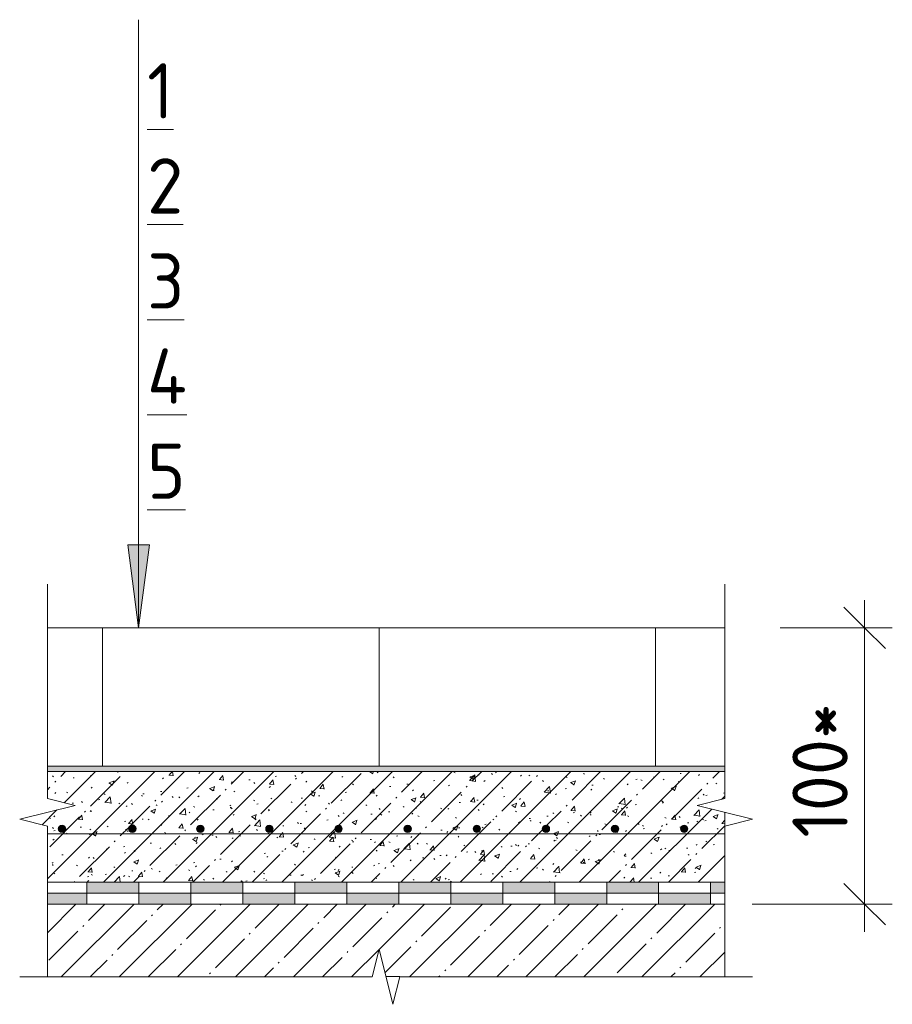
# Model space of a CAD drawing. Header units: millimetres. Extents: x -4558 to 63605, y -10605 to 130388.
# Tile 15 of 66: x 62486 to 62802, y 3406 to 3762. Entities that reach past the tile are written whole.
import ezdxf

# ---------------------------------------------------------------- set-up
doc = ezdxf.new("R2010")
doc.units = ezdxf.units.MM
for name, color, linetype, lineweight in [('A-ANNO-DIMS', 7, 'Continuous', 5), ('A-ANNO-DIMS-10', 7, 'Continuous', 5), ('A-ANNO-NOTE', 7, 'Continuous', 5), ('A-DETL', 7, 'Continuous', 25), ('A-DETL-GENF', 7, 'Continuous', 13), ('G-ANNO-TEXT', 7, 'Continuous', 5)]:
    doc.layers.add(name, color=color, linetype=linetype, lineweight=lineweight)
doc.styles.add('GOST Common_4', font='GOST_Common.ttf', dxfattribs={"height": 20})
doc.dimstyles.new('2_мм_2', dxfattribs={"dimscale": 304.8, "dimtxt": 20.1143, "dimasz": 0.049213, "dimexe": 0.032808, "dimexo": 0.049213, "dimgap": 0, "dimtad": 1, "dimdec": 0, "dimdsep": 46, "dimtxsty": 'GOST Common_4', "dimblk1": 'OBLIQUE', "dimblk2": 'OBLIQUE', "dimsah": 1, "dimcen": 0.09, "dimdle": 0.032808, "dimadec": 5, "dimazin": 2, "dimtfac": 1, "dimtdec": 4, "dimtix": 1, "dimtmove": 0, "dimatfit": 3, "dimfxl": 1, "dimtvp": 1, "dimtolj": 1, "dimtzin": 0, "dimarcsym": 2})
pattern_1 = [(0, (61699.9951, 0), (8.128, 2.032), [0.335, -5.761, 0.335, -5.761, -32.512]), (0, (61699.9951, 0), (8.128, 2.032), [-12.192, 0.335, -11.857, 0.335, -5.761, -14.224]), (0, (61699.9951, 0), (8.128, 2.032), [-30.48, 0.335, -3.729, 0.335, -9.825]), (120, (61703.0431, 1.016), (-5.8237636, 6.0230545), [0.335, -5.761, 0.335, -5.761, -32.512]), (120, (61703.0431, 1.016), (-5.8237636, 6.0230545), [-12.192, 0.335, -11.857, 0.335, -5.761, -14.224]), (120, (61703.0431, 1.016), (-5.8237636, 6.0230545), [-30.48, 0.335, -3.729, 0.335, -9.825]), (240, (61704.0591, 5.08), (-2.3042364, -8.0550545), [0.335, -5.761, 0.335, -5.761, -32.512]), (240, (61704.0591, 5.08), (-2.3042364, -8.0550545), [-12.192, 0.335, -11.857, 0.335, -5.761, -14.224]), (240, (61704.0591, 5.08), (-2.3042364, -8.0550545), [-30.48, 0.335, -3.729, 0.335, -9.825])]

# ---------------------------------------------------------------- blocks, each defined once
blk = doc.blocks.new('Линия разрыва - М 1_5-7660913-Пол_Тип 3_брусчатка_рампа')
at = {"layer": 'A-DETL-GENF', "lineweight": 5}
for p, q in [((796.43, 3550.64), (796.43, 3558.14)), ((796.43, 3480.64), (796.43, 3550.64)), ((806.43, 3478.14), (796.43, 3480.64)), ((786.43, 3473.14), (806.43, 3478.14)), ((796.43, 3470.64), (786.43, 3473.14)), ((796.43, 3416.19), (796.43, 3470.64))]:
    blk.add_line(p, q, dxfattribs=at)
blk = doc.blocks.new('Линия разрыва - М 1_5-7660802-Пол_Тип 3_брусчатка_рампа')
at = {"layer": 'A-DETL-GENF', "lineweight": 5}
for p, q in [((1041.43, 3550.64), (1041.43, 3558.14)), ((1041.43, 3550.64), (1041.43, 3480.64)), ((1041.43, 3480.64), (1031.43, 3478.14)), ((1031.43, 3478.14), (1051.43, 3473.14)), ((1051.43, 3473.14), (1041.43, 3470.64)), ((1041.43, 3470.64), (1041.43, 3416.19))]:
    blk.add_line(p, q, dxfattribs=at)
blk = doc.blocks.new('Линия разрыва - М 1_5-5780434-Пол_Тип 3_брусчатка_рампа')
at = {"layer": 'A-DETL-GENF', "lineweight": 5}
for p, q in [((916.43, 3426.19), (913.93, 3416.19)), ((921.43, 3406.19), (916.43, 3426.19)), ((793.93, 3416.19), (786.43, 3416.19)), ((913.93, 3416.19), (793.93, 3416.19)), ((923.93, 3416.19), (921.43, 3406.19)), ((1043.93, 3416.19), (923.93, 3416.19)), ((1043.93, 3416.19), (1051.43, 3416.19))]:
    blk.add_line(p, q, dxfattribs=at)
blk = doc.blocks.new('Стрелка 15гр_черная - Стрелка 15гр_ черная-5807134-Пол_Тип 3_брусчатка_рампа')
at = {"layer": 'A-ANNO-NOTE'}
blk.add_hatch(color=256, dxfattribs=at).paths.add_polyline_path([(825.49, 3572.39), (833.39, 3572.39), (829.44, 3542.39)])
for p, q in [((829.44, 3542.39), (829.44, 3762.39)), ((829.44, 3542.39), (825.49, 3572.39)), ((825.49, 3572.39), (833.39, 3572.39)), ((825.49, 3572.39), (829.44, 3542.39)), ((833.39, 3572.39), (825.49, 3572.39)), ((829.44, 3542.39), (833.39, 3572.39)), ((829.44, 3542.39), (833.39, 3572.39))]:
    blk.add_line(p, q, dxfattribs=at)
blk = doc.blocks.new('DIMBLOCK264-Пол_Тип 3_брусчатка_рампа')
at = {"layer": 'A-ANNO-DIMS-10', "transparency": 16777216}
for p, q in [((62792, 3432.39), (62792, 3552.39)), ((62761.42, 3542.39), (62802, 3542.39)), ((62792, 3542.39), (62761.42, 3542.39)), ((62751.31, 3442.39), (62802, 3442.39)), ((62792, 3442.39), (62751.31, 3442.39))]:
    blk.add_line(p, q, dxfattribs=at)
at = {"layer": 'A-ANNO-DIMS-10', "lineweight": 25, "transparency": 16777216}
for p, q in [((62792, 3542.39), (62784.5, 3549.89)), ((62792, 3542.39), (62799.5, 3534.89)), ((62792, 3442.39), (62784.5, 3449.89)), ((62792, 3442.39), (62799.5, 3434.89))]:
    blk.add_line(p, q, dxfattribs=at)
at = {"layer": 'A-ANNO-DIMS-10', "color": 0, "transparency": 16777216, "insert": (62765.87, 3466.48), "char_height": 20, "width": 62.1839, "attachment_point": 1, "rotation": 90, "line_spacing_factor": 1.022761, "style": 'GOST Common_4'}
blk.add_mtext('100*', dxfattribs=at)
blk = doc.blocks.new('_Oblique')
at = {"color": 0, "linetype": 'ByBlock', "lineweight": -2}
blk.add_line((-0.5, -0.5), (0.5, 0.5), dxfattribs=at)

msp = doc.modelspace()

# ---------------------------------------------------------------- hatches: boundary and pattern name
at = {"layer": 'A-DETL-GENF', "lineweight": 5}
h = msp.add_hatch(dxfattribs=at)
h.set_pattern_fill('FP_8', color=256, style=0, pattern_type=2)
h.set_pattern_definition(pattern_1)
h.paths.add_polyline_path([(62620.232718, 3490.391924), (62741.421892, 3490.391924), (62741.421892, 3492.391924), (62496.421892, 3492.391924), (62496.421892, 3490.391924), (62529.340036, 3490.391924)])
h = msp.add_hatch(dxfattribs=at)
h.set_pattern_fill('FP_8', color=256, style=0, pattern_type=2)
h.set_pattern_definition(pattern_1)
h.paths.add_polyline_path([(62620.232718, 3490.391924), (62741.421892, 3490.391924), (62741.421892, 3492.391924), (62496.421892, 3492.391924), (62496.421892, 3490.391924), (62529.340036, 3490.391924)])
h = msp.add_hatch(dxfattribs=at)
h.set_pattern_fill('FP_9', color=256, style=0, pattern_type=2)
h.set_pattern_definition([(45, (61699.995, 0), (-10.74944, 10.74944), [15.202, -2.534, 0.507, -2.534]), (45, (61699.995, 10.743), (-10.74944, 10.74944), []), (50, (61699.995, 0), (18.17249, -1.59005), [1.9, -20.903]), (355, (61699.995, 0), (-3.51537, 19.05791), [1.52, -16.722]), (100.451, (61701.51, -0.132), (14.65764, 17.4676), [1.615, -17.764]), (46.184, (61699.995, 5.067), (27.04027, -4.19391), [2.85, -31.354]), (96.636, (61702.248, 4.718), (23.6805, 24.6809), [2.422, -26.647]), (351.184, (61699.995, 5.067), (23.68146, 24.68113), [2.28, -25.083]), (21, (61702.529, 3.8), (15.123144, -10.20089), [1.9, -20.903]), (326, (61702.53, 3.8), (6.16484, 18.37271), [1.52, -16.722]), (71.451, (61703.79, 2.95), (21.28832, 8.17134), [1.615, -17.764]), (37.5, (61699.995, 0), (0.308063, 8.434498), [0.478, -16.042, 0.478, -16.498, -16.785]), (37.5, (61699.995, 0), (0.308063, 8.434498), [-33.495, 0.478, -16.308]), (7.5, (61699.995, 0), (6.665607, 9.993532), [0.478, -9.201, 0.478, -15.662, -6.397]), (7.5, (61699.995, 0), (6.665607, 9.993532), [-25.818, 0.478, -5.92]), (327.5, (61694.345, 0), (13.525065, -0.571517), [0.478, -5.856, 0.478, -19.285, -26.223]), (327.5, (61694.345, 0), (13.525065, -0.571517), [-26.097, 0.478, -25.746]), (317.5, (61691.811, 0), (14.7753, 2.536293), [0.478, -7.757, 0.478, -12.647, -18.622]), (317.5, (61691.811, 0), (14.7753, 2.536293), [-21.359, 0.478, -18.145])])
h.paths.add_polyline_path([(62741.421892, 3450.391924), (62741.421892, 3475.643287), (62731.421892, 3478.143287), (62741.421892, 3480.643287), (62741.421892, 3490.391924), (62496.421892, 3490.391924), (62496.421892, 3480.643287), (62506.421892, 3478.143287), (62486.421892, 3473.143287), (62496.421892, 3470.643287), (62496.421892, 3450.391924), (62660.416438, 3450.391924)])
h.paths.add_polyline_path([(62551.738384, 3468.341197), (62551.063929, 3468.521916), (62550.570194, 3469.015651), (62550.389474, 3469.690106), (62550.570194, 3470.364561), (62551.063929, 3470.858296), (62551.738384, 3471.039015), (62552.412838, 3470.858296), (62552.906573, 3470.364561), (62553.087293, 3469.690106), (62552.906573, 3469.015651), (62552.412838, 3468.521916)])
h.paths.add_polyline_path([(62726.738384, 3468.341197), (62726.063929, 3468.521916), (62725.570194, 3469.015651), (62725.389474, 3469.690106), (62725.570194, 3470.364561), (62726.063929, 3470.858296), (62726.738384, 3471.039015), (62727.412838, 3470.858296), (62727.906573, 3470.364561), (62728.087293, 3469.690106), (62727.906573, 3469.015651), (62727.412838, 3468.521916)])
h.paths.add_polyline_path([(62626.738384, 3468.341197), (62626.063929, 3468.521916), (62625.570194, 3469.015651), (62625.389474, 3469.690106), (62625.570194, 3470.364561), (62626.063929, 3470.858296), (62626.738384, 3471.039015), (62627.412838, 3470.858296), (62627.906573, 3470.364561), (62628.087293, 3469.690106), (62627.906573, 3469.015651), (62627.412838, 3468.521916)])
h.paths.add_polyline_path([(62651.738384, 3468.341197), (62651.063929, 3468.521916), (62650.570194, 3469.015651), (62650.389474, 3469.690106), (62650.570194, 3470.364561), (62651.063929, 3470.858296), (62651.738384, 3471.039015), (62652.412838, 3470.858296), (62652.906573, 3470.364561), (62653.087293, 3469.690106), (62652.906573, 3469.015651), (62652.412838, 3468.521916)])
h.paths.add_polyline_path([(62701.738384, 3468.341197), (62701.063929, 3468.521916), (62700.570194, 3469.015651), (62700.389474, 3469.690106), (62700.570194, 3470.364561), (62701.063929, 3470.858296), (62701.738384, 3471.039015), (62702.412838, 3470.858296), (62702.906573, 3470.364561), (62703.087293, 3469.690106), (62702.906573, 3469.015651), (62702.412838, 3468.521916)])
h.paths.add_polyline_path([(62676.738384, 3468.341197), (62676.063929, 3468.521916), (62675.570194, 3469.015651), (62675.389474, 3469.690106), (62675.570194, 3470.364561), (62676.063929, 3470.858296), (62676.738384, 3471.039015), (62677.412838, 3470.858296), (62677.906573, 3470.364561), (62678.087293, 3469.690106), (62677.906573, 3469.015651), (62677.412838, 3468.521916)])
h.paths.add_polyline_path([(62501.738384, 3468.341197), (62501.063929, 3468.521916), (62500.570194, 3469.015651), (62500.389474, 3469.690106), (62500.570194, 3470.364561), (62501.063929, 3470.858296), (62501.738384, 3471.039015), (62502.412838, 3470.858296), (62502.906573, 3470.364561), (62503.087293, 3469.690106), (62502.906573, 3469.015651), (62502.412838, 3468.521916)])
h.paths.add_polyline_path([(62576.738384, 3468.341197), (62576.063929, 3468.521916), (62575.570194, 3469.015651), (62575.389474, 3469.690106), (62575.570194, 3470.364561), (62576.063929, 3470.858296), (62576.738384, 3471.039015), (62577.412838, 3470.858296), (62577.906573, 3470.364561), (62578.087293, 3469.690106), (62577.906573, 3469.015651), (62577.412838, 3468.521916)])
h.paths.add_polyline_path([(62601.738384, 3468.341197), (62601.063929, 3468.521916), (62600.570194, 3469.015651), (62600.389474, 3469.690106), (62600.570194, 3470.364561), (62601.063929, 3470.858296), (62601.738384, 3471.039015), (62602.412838, 3470.858296), (62602.906573, 3470.364561), (62603.087293, 3469.690106), (62602.906573, 3469.015651), (62602.412838, 3468.521916)])
h.paths.add_polyline_path([(62527.149835, 3468.360674), (62526.47538, 3468.541394), (62525.981645, 3469.035129), (62525.800925, 3469.709583), (62525.981645, 3470.384038), (62526.47538, 3470.877773), (62527.149835, 3471.058493), (62527.843767, 3470.858296), (62528.318024, 3470.384038), (62528.49618, 3469.690106), (62528.318024, 3469.035129), (62527.751599, 3468.521916)])
at = {"layer": 'A-DETL-GENF'}
for points in [[(62501.738384, 3468.341197), (62502.412838, 3468.521916), (62502.906573, 3469.015651), (62503.087293, 3469.690106), (62502.906573, 3470.364561), (62502.412838, 3470.858296), (62501.738384, 3471.039015), (62501.063929, 3470.858296), (62500.570194, 3470.364561), (62500.389474, 3469.690106), (62500.570194, 3469.015651), (62501.063929, 3468.521916)], [(62527.149835, 3468.360674), (62527.824289, 3468.541394), (62528.318024, 3469.035129), (62528.498744, 3469.709583), (62528.318024, 3470.384038), (62527.824289, 3470.877773), (62527.149835, 3471.058493), (62526.47538, 3470.877773), (62525.981645, 3470.384038), (62525.800925, 3469.709583), (62525.981645, 3469.035129), (62526.47538, 3468.541394)], [(62551.738384, 3468.341197), (62552.412838, 3468.521916), (62552.906573, 3469.015651), (62553.087293, 3469.690106), (62552.906573, 3470.364561), (62552.412838, 3470.858296), (62551.738384, 3471.039015), (62551.063929, 3470.858296), (62550.570194, 3470.364561), (62550.389474, 3469.690106), (62550.570194, 3469.015651), (62551.063929, 3468.521916)], [(62576.738384, 3468.341197), (62577.412838, 3468.521916), (62577.906573, 3469.015651), (62578.087293, 3469.690106), (62577.906573, 3470.364561), (62577.412838, 3470.858296), (62576.738384, 3471.039015), (62576.063929, 3470.858296), (62575.570194, 3470.364561), (62575.389474, 3469.690106), (62575.570194, 3469.015651), (62576.063929, 3468.521916)], [(62601.738384, 3468.341197), (62602.412838, 3468.521916), (62602.906573, 3469.015651), (62603.087293, 3469.690106), (62602.906573, 3470.364561), (62602.412838, 3470.858296), (62601.738384, 3471.039015), (62601.063929, 3470.858296), (62600.570194, 3470.364561), (62600.389474, 3469.690106), (62600.570194, 3469.015651), (62601.063929, 3468.521916)], [(62626.738384, 3468.341197), (62627.412838, 3468.521916), (62627.906573, 3469.015651), (62628.087293, 3469.690106), (62627.906573, 3470.364561), (62627.412838, 3470.858296), (62626.738384, 3471.039015), (62626.063929, 3470.858296), (62625.570194, 3470.364561), (62625.389474, 3469.690106), (62625.570194, 3469.015651), (62626.063929, 3468.521916)], [(62651.738384, 3468.341197), (62652.412838, 3468.521916), (62652.906573, 3469.015651), (62653.087293, 3469.690106), (62652.906573, 3470.364561), (62652.412838, 3470.858296), (62651.738384, 3471.039015), (62651.063929, 3470.858296), (62650.570194, 3470.364561), (62650.389474, 3469.690106), (62650.570194, 3469.015651), (62651.063929, 3468.521916)], [(62676.738384, 3468.341197), (62677.412838, 3468.521916), (62677.906573, 3469.015651), (62678.087293, 3469.690106), (62677.906573, 3470.364561), (62677.412838, 3470.858296), (62676.738384, 3471.039015), (62676.063929, 3470.858296), (62675.570194, 3470.364561), (62675.389474, 3469.690106), (62675.570194, 3469.015651), (62676.063929, 3468.521916)], [(62701.738384, 3468.341197), (62702.412838, 3468.521916), (62702.906573, 3469.015651), (62703.087293, 3469.690106), (62702.906573, 3470.364561), (62702.412838, 3470.858296), (62701.738384, 3471.039015), (62701.063929, 3470.858296), (62700.570194, 3470.364561), (62700.389474, 3469.690106), (62700.570194, 3469.015651), (62701.063929, 3468.521916)], [(62726.738384, 3468.341197), (62727.412838, 3468.521916), (62727.906573, 3469.015651), (62728.087293, 3469.690106), (62727.906573, 3470.364561), (62727.412838, 3470.858296), (62726.738384, 3471.039015), (62726.063929, 3470.858296), (62725.570194, 3470.364561), (62725.389474, 3469.690106), (62725.570194, 3469.015651), (62726.063929, 3468.521916)]]:
    msp.add_hatch(color=256, dxfattribs=at).paths.add_polyline_path(points)
at = {"layer": 'A-DETL-GENF', "true_color": 0x808080}
h = msp.add_hatch(color=8, dxfattribs=at)
h.paths.add_polyline_path([(62623.521479, 3446.391924), (62642.318748, 3446.391924), (62642.318748, 3450.391924), (62623.521479, 3450.391924)])
h.paths.add_polyline_path([(62567.129674, 3446.391924), (62567.129674, 3450.391924), (62548.332405, 3450.391924), (62548.332405, 3446.391924)])
h.paths.add_polyline_path([(62585.926942, 3446.391924), (62604.724211, 3446.391924), (62604.724211, 3450.391924), (62585.926942, 3450.391924)])
h.paths.add_polyline_path([(62529.535137, 3446.391924), (62529.535137, 3450.391924), (62510.737868, 3450.391924), (62510.737868, 3446.391924)])
h.paths.add_polyline_path([(62741.421892, 3446.391924), (62741.421892, 3450.391924), (62736.30509, 3450.391924), (62736.30509, 3446.391924)])
h.paths.add_polyline_path([(62717.507822, 3446.391924), (62717.507822, 3450.391924), (62698.710553, 3450.391924), (62698.710553, 3446.391924)])
h.paths.add_polyline_path([(62661.116016, 3446.391924), (62679.913285, 3446.391924), (62679.913285, 3450.391924), (62661.116016, 3450.391924)])
h = msp.add_hatch(color=8, dxfattribs=at)
h.paths.add_polyline_path([(62620.232718, 3442.391924), (62623.521479, 3442.391924), (62623.521479, 3446.391924), (62604.724211, 3446.391924), (62604.724211, 3442.391924)])
h.paths.add_polyline_path([(62736.30509, 3442.391924), (62736.30509, 3446.391924), (62717.507822, 3446.391924), (62717.507822, 3442.391924)])
h.paths.add_polyline_path([(62510.737868, 3442.391924), (62510.737868, 3446.391924), (62496.421892, 3446.391924), (62496.421892, 3442.391924)])
h.paths.add_polyline_path([(62529.535137, 3442.391924), (62548.332405, 3442.391924), (62548.332405, 3446.391924), (62529.535137, 3446.391924)])
h.paths.add_polyline_path([(62698.710553, 3442.391924), (62698.710553, 3446.391924), (62679.913285, 3446.391924), (62679.913285, 3442.391924)])
h.paths.add_polyline_path([(62567.129674, 3442.391924), (62585.926942, 3442.391924), (62585.926942, 3446.391924), (62567.129674, 3446.391924)])
h.paths.add_polyline_path([(62661.116016, 3442.391924), (62661.116016, 3446.391924), (62642.318748, 3446.391924), (62642.318748, 3442.391924)])
at = {"layer": 'A-DETL-GENF', "lineweight": 5}
h = msp.add_hatch(dxfattribs=at)
h.set_pattern_fill('FP_7', color=256, style=0, pattern_type=2)
h.set_pattern_definition([(45, (61699.995, 0), (-10.500536, 10.500536), [14.85, -2.475, 0.495, -2.475]), (45, (61699.995, 10.494), (-10.500536, 10.500536), [])])
h.paths.add_polyline_path([(62620.232718, 3416.194808), (62741.421892, 3416.194808), (62741.421892, 3442.391924), (62496.421892, 3442.391924), (62496.421892, 3416.194808), (62613.921892, 3416.194808), (62616.421892, 3426.194808), (62618.921892, 3416.194808)])

# ---------------------------------------------------------------- linework, layer by layer
at = {"layer": 'A-DETL', "lineweight": 5}
for p, q in [((62741.421892, 3542.391924), (62496.421892, 3542.391924)), ((62516.421892, 3542.391924), (62516.421892, 3492.391924)), ((62616.421892, 3542.391924), (62616.421892, 3492.391924)), ((62716.421892, 3542.391924), (62716.421892, 3492.391924)), ((62496.421892, 3492.391924), (62741.421892, 3492.391924)), ((62496.421892, 3490.391924), (62741.421892, 3490.391924)), ((62741.421892, 3470.643287), (62741.421892, 3475.643287)), ((62496.421892, 3467.891924), (62741.421892, 3467.891924)), ((62496.421892, 3450.391924), (62741.421892, 3450.391924)), ((62510.737868, 3450.391924), (62510.737868, 3446.391924)), ((62529.535137, 3446.391924), (62529.535137, 3450.391924)), ((62548.332405, 3450.391924), (62548.332405, 3446.391924)), ((62567.129674, 3446.391924), (62567.129674, 3450.391924)), ((62585.926942, 3450.391924), (62585.926942, 3446.391924)), ((62604.724211, 3446.391924), (62604.724211, 3450.391924)), ((62623.521479, 3450.391924), (62623.521479, 3446.391924)), ((62642.318748, 3446.391924), (62642.318748, 3450.391924)), ((62661.116016, 3450.391924), (62661.116016, 3446.391924)), ((62679.913285, 3446.391924), (62679.913285, 3450.391924)), ((62698.710553, 3450.391924), (62698.710553, 3446.391924)), ((62717.507822, 3446.391924), (62717.507822, 3450.391924)), ((62736.30509, 3450.391924), (62736.30509, 3446.391924)), ((62510.737868, 3446.391924), (62496.421892, 3446.391924)), ((62510.737868, 3446.391924), (62529.535137, 3446.391924)), ((62510.737868, 3442.391924), (62510.737868, 3446.391924)), ((62548.332405, 3446.391924), (62529.535137, 3446.391924)), ((62529.535137, 3446.391924), (62529.535137, 3442.391924)), ((62548.332405, 3446.391924), (62567.129674, 3446.391924)), ((62548.332405, 3442.391924), (62548.332405, 3446.391924)), ((62585.926942, 3446.391924), (62567.129674, 3446.391924)), ((62567.129674, 3446.391924), (62567.129674, 3442.391924)), ((62585.926942, 3446.391924), (62604.724211, 3446.391924)), ((62585.926942, 3442.391924), (62585.926942, 3446.391924)), ((62623.521479, 3446.391924), (62604.724211, 3446.391924)), ((62604.724211, 3446.391924), (62604.724211, 3442.391924)), ((62623.521479, 3446.391924), (62642.318748, 3446.391924)), ((62623.521479, 3442.391924), (62623.521479, 3446.391924)), ((62661.116016, 3446.391924), (62642.318748, 3446.391924)), ((62642.318748, 3446.391924), (62642.318748, 3442.391924)), ((62661.116016, 3446.391924), (62679.913285, 3446.391924)), ((62661.116016, 3442.391924), (62661.116016, 3446.391924)), ((62698.710553, 3446.391924), (62679.913285, 3446.391924)), ((62679.913285, 3446.391924), (62679.913285, 3442.391924)), ((62698.710553, 3446.391924), (62717.507822, 3446.391924)), ((62698.710553, 3442.391924), (62698.710553, 3446.391924)), ((62736.30509, 3446.391924), (62717.507822, 3446.391924)), ((62717.507822, 3446.391924), (62717.507822, 3442.391924)), ((62736.30509, 3446.391924), (62741.421892, 3446.391924)), ((62736.30509, 3442.391924), (62736.30509, 3446.391924)), ((62618.921892, 3416.194808), (62623.921892, 3416.194808))]:
    msp.add_line(p, q, dxfattribs=at)
at = {"layer": 'A-DETL', "lineweight": 13}
msp.add_line((62741.421892, 3442.391924), (62496.421892, 3442.391924), dxfattribs=at)
at = {"layer": 'A-DETL', "lineweight": 5}
for centre, start, end in [((62501.738384, 3469.690106), 0, 180), ((62501.738384, 3469.690106), 180, 0), ((62527.149835, 3469.709583), 0, 180), ((62527.149835, 3469.709583), 180, 0), ((62551.738384, 3469.690106), 0, 180), ((62551.738384, 3469.690106), 180, 0), ((62576.738384, 3469.690106), 0, 180), ((62576.738384, 3469.690106), 180, 0), ((62601.738384, 3469.690106), 0, 180), ((62601.738384, 3469.690106), 180, 0), ((62626.738384, 3469.690106), 0, 180), ((62626.738384, 3469.690106), 180, 0), ((62651.738384, 3469.690106), 0, 180), ((62651.738384, 3469.690106), 180, 0), ((62676.738384, 3469.690106), 0, 180), ((62676.738384, 3469.690106), 180, 0), ((62701.738384, 3469.690106), 0, 180), ((62701.738384, 3469.690106), 180, 0), ((62726.738384, 3469.690106), 0, 180), ((62726.738384, 3469.690106), 180, 0)]:
    msp.add_arc(centre, 1.348909, start, end, dxfattribs=at)

# ---------------------------------------------------------------- block references
at = {"layer": 'A-ANNO-NOTE'}
msp.add_blockref('Стрелка 15гр_черная - Стрелка 15гр_ черная-5807134-Пол_Тип 3_брусчатка_рампа', (61699.995125, 0), dxfattribs=at)
at = {"layer": 'A-DETL-GENF'}
for name in ['Линия разрыва - М 1_5-7660913-Пол_Тип 3_брусчатка_рампа', 'Линия разрыва - М 1_5-7660802-Пол_Тип 3_брусчатка_рампа', 'Линия разрыва - М 1_5-5780434-Пол_Тип 3_брусчатка_рампа']:
    msp.add_blockref(name, (61699.995125, 0), dxfattribs=at)

# ---------------------------------------------------------------- texts
at = {"layer": 'G-ANNO-TEXT', "char_height": 20, "attachment_point": 1, "style": 'GOST Common_4'}
for s, insert, width in [('\\L\\fGOST Common|b0|i0|c204|p34|;\\L1', (62532.514713, 3746.653469), 12.0253125), ('\\L\\fGOST Common|b0|i0|c204|p34|;\\L2', (62532.514713, 3712.257635), 17.637125), ('\\L\\fGOST Common|b0|i0|c204|p34|;\\L3', (62532.514713, 3677.861802), 16.8354375), ('\\L\\fGOST Common|b0|i0|c204|p34|;\\L4', (62532.514713, 3643.465969), 20.0421875), ('\\L\\fGOST Common|b0|i0|c204|p34|;\\L5', (62532.514713, 3609.070135), 17.637125)]:
    msp.add_mtext(s, dxfattribs=dict(at, insert=insert, width=width))

# ---------------------------------------------------------------- dimensions: what is measured, and where the dimension line sits
at = {"layer": 'A-ANNO-DIMS'}
dim = msp.add_linear_dim(base=(62792.004005, 3542.391924), p1=(62736.30509, 3442.391924), p2=(62746.421892, 3542.391924), angle=90, text='100*', dimstyle='2_мм_2', override={"dimpost": '<>', "dimfxl": 100.510446}, dxfattribs=at)
dim.commit()
dim.dimension.update_dxf_attribs({"geometry": 'DIMBLOCK264-Пол_Тип 3_брусчатка_рампа', "text_midpoint": (62782.004005, 3492.391924)})

doc.saveas('drawing.dxf')
